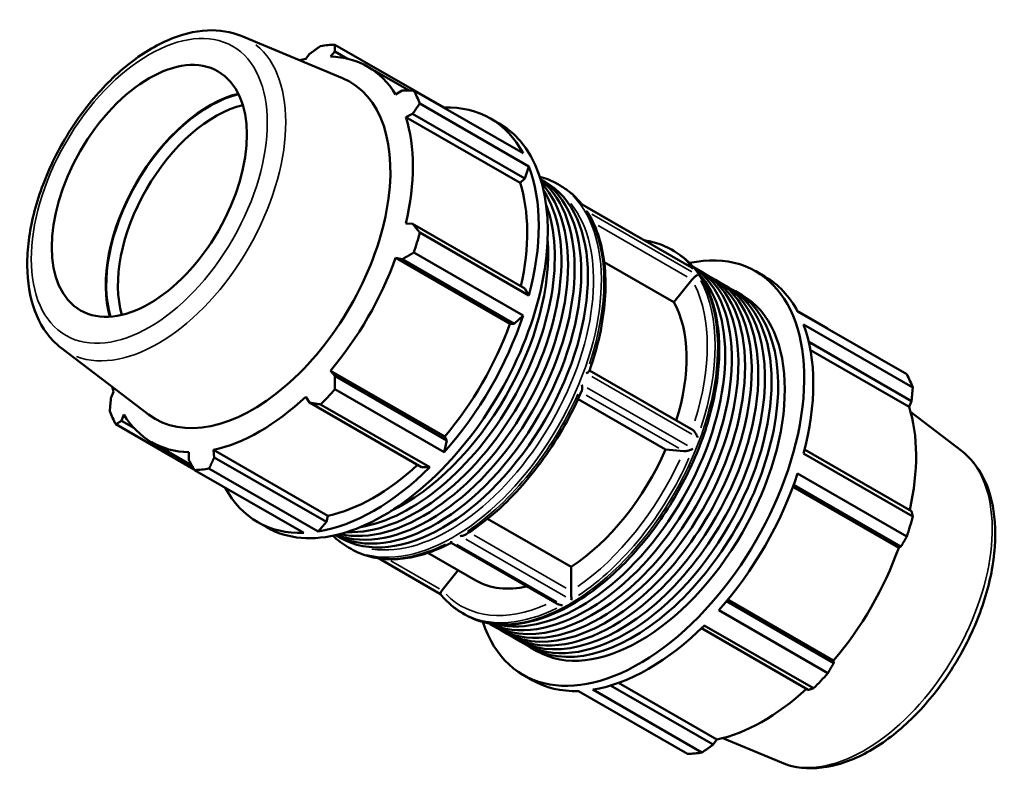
# Model space of a CAD drawing. Header units: millimetres. Extents: x -172 to 1405, y -72 to 983.
# Tile 7 of 7: x 1084 to 1405, y 736 to 983. Entities that reach past the tile are written whole.
import ezdxf

# ---------------------------------------------------------------- set-up
doc = ezdxf.new("R2010")
doc.units = ezdxf.units.MM
doc.layers.add('Visible (ISO)', color=7, linetype='Continuous', lineweight=50)
doc.layers.add('Visible Narrow (ISO)', color=7, linetype='Continuous', lineweight=35)

msp = doc.modelspace()

# ---------------------------------------------------------------- linework, layer by layer
at = {"layer": 'Visible (ISO)'}
for p, q in [((1155.845, 977.248), (1188.848, 963.526)), ((1222.057, 953.89), (1186.428, 974.407)), ((1178.096, 971.382), (1176.894, 969.739)), ((1184.942, 970.519), (1186.405, 972.188)), ((1186.405, 972.188), (1190.517, 969.82)), ((1197.137, 967.225), (1210.605, 959.468)), ((1208.344, 959.456), (1206.196, 958.185)), ((1212.162, 959.473), (1247.791, 938.956)), ((1249.734, 934.65), (1214.105, 955.168)), ((1209.53, 950.799), (1211.785, 951.832)), ((1211.785, 951.832), (1248.371, 930.763)), ((1222.105, 953.747), (1222.057, 953.89)), ((1246.833, 929.317), (1209.53, 950.799)), ((1237.095, 950.353), (1240.047, 948.653)), ((1248.371, 930.763), (1249.734, 934.65)), ((1246.833, 929.317), (1248.371, 930.763)), ((1253.514, 930.549), (1255.005, 929.69)), ((1259.12, 928.9), (1259.948, 928.423)), ((1302.765, 901.677), (1267.062, 922.237)), ((1211.785, 915.958), (1209.53, 916.047)), ((1248.371, 894.89), (1211.785, 915.958)), ((1214.105, 913.09), (1249.734, 892.573)), ((1247.791, 886.03), (1212.162, 906.547)), ((1296.233, 907.528), (1297.061, 907.051)), ((1243.5, 883.34), (1206.196, 904.821)), ((1206.196, 904.821), (1208.344, 904.371)), ((1208.344, 904.371), (1244.93, 883.303)), ((1296.998, 890.374), (1274.28, 903.456)), ((1304.129, 901.402), (1306.289, 900.158)), ((1323.72, 900.469), (1326.672, 898.769)), ((1302.888, 897.697), (1296.998, 890.374)), ((1308.448, 898.915), (1310.607, 897.671)), ((1312.767, 896.428), (1314.926, 895.184)), ((1249.734, 892.573), (1248.371, 894.89)), ((1317.085, 893.941), (1319.245, 892.698)), ((1347.262, 881.789), (1337.279, 887.538)), ((1337.368, 887.371), (1372.996, 866.854)), ((1244.93, 883.303), (1247.791, 886.03)), ((1243.5, 883.34), (1244.93, 883.303)), ((1374.94, 862.549), (1339.311, 883.066)), ((1341.024, 877.408), (1374.534, 858.111)), ((1097.198, 875.407), (1125.632, 853.75)), ((1341.567, 874.764), (1373.714, 856.252)), ((1222.246, 846.527), (1184.942, 868.009)), ((1186.405, 866.371), (1184.942, 868.009)), ((1303.255, 848.599), (1269.49, 868.043)), ((1222.99, 845.302), (1186.405, 866.371)), ((1114.2, 861.15), (1113.38, 859.291)), ((1186.428, 861.974), (1222.057, 841.457)), ((1176.894, 859.519), (1178.096, 857.607)), ((1294.311, 842.33), (1265.753, 858.775)), ((1374.534, 858.111), (1373.714, 856.252)), ((1178.096, 857.607), (1214.682, 836.539)), ((1217.365, 836.508), (1181.737, 857.025)), ((1390.716, 841.995), (1374.222, 854.557)), ((1116.821, 851.666), (1117.534, 853.764)), ((1120.83, 849.358), (1116.821, 851.666)), ((1114.917, 850.547), (1140.553, 835.784)), ((1222.057, 841.457), (1222.99, 845.302)), ((1222.99, 845.302), (1222.246, 846.527)), ((1126.593, 844.724), (1139.787, 837.127)), ((1184.14, 820.729), (1146.836, 842.21)), ((1147.069, 839.74), (1146.836, 842.21)), ((1300.201, 841.79), (1294.311, 842.33)), ((1374.534, 822.238), (1339.654, 842.324)), ((1138.787, 841.43), (1138.761, 838.934)), ((1183.655, 818.672), (1147.069, 839.74)), ((1339.311, 840.989), (1374.94, 820.472)), ((1176.28, 815.096), (1140.652, 835.613)), ((1145.343, 836.068), (1180.972, 815.551)), ((1214.682, 836.539), (1217.365, 836.508)), ((1372.996, 813.928), (1337.368, 834.445)), ((1335.86, 830.153), (1370.38, 810.274)), ((1336.1, 830.801), (1371.092, 810.65)), ((1183.655, 818.672), (1184.14, 820.729)), ((1236.255, 819.734), (1263.513, 804.037)), ((1161.242, 818.632), (1164.194, 816.932)), ((1180.972, 815.551), (1183.655, 818.672)), ((1186.611, 814.372), (1188.103, 813.513)), ((1190.852, 810.351), (1191.681, 809.874)), ((1258.925, 791.952), (1224.364, 811.853)), ((1371.092, 810.65), (1370.38, 810.274)), ((1220.839, 795.172), (1200.614, 806.819)), ((1216.747, 808.595), (1232.382, 799.591)), ((1263.513, 804.037), (1263.513, 796.174)), ((1226.643, 802.896), (1221.452, 796.442)), ((1349.153, 772.65), (1314.162, 792.8)), ((1314.609, 793.338), (1349.126, 773.461)), ((1227.965, 788.979), (1228.794, 788.502)), ((1311.634, 789.873), (1347.262, 769.356)), ((1237.227, 785.224), (1239.386, 783.981)), ((1305.969, 783.97), (1340.845, 763.887)), ((1342.571, 764.407), (1306.942, 784.924)), ((1241.546, 782.737), (1243.705, 781.494)), ((1245.864, 780.25), (1248.024, 779.007)), ((1250.183, 777.763), (1252.342, 776.52)), ((1349.126, 773.461), (1349.153, 772.65)), ((1247.867, 768.748), (1250.819, 767.048)), ((1309.818, 746.019), (1276.327, 765.305)), ((1278.903, 766.158), (1311.02, 747.663)), ((1301.486, 742.995), (1265.857, 763.512)), ((1270.549, 763.967), (1306.177, 743.45)), ((1311.02, 747.663), (1309.818, 746.019)), ((1332.069, 740.154), (1312.925, 748.113))]:
    msp.add_line(p, q, dxfattribs=at)
for centre, major_axis, start_param, end_param in [((1163.54, 905.01), (37.926, 65.86), 0.3435016, 0.4380292), ((1161.865, 905.974), (35.272, 61.25), 5.975819, 6.5866842), ((1161.865, 905.974), (-35.272, -61.25), 3.6196245, 3.6593555), ((1159.609, 907.273), (31.696, 55.041), 3.0670602, 6.3577178), ((1145.551, 915.369), (23.916, 41.531), 0.5030055, 2.6385871), ((1145.551, 915.369), (-23.804, -41.336), 3.6406385, 5.7841395), ((1163.54, 905.01), (37.926, 65.86), 5.8412887, 5.9358163), ((1147.46, 914.269), (22.456, 38.996), 0.4993556, 2.642237), ((1199.168, 884.493), (37.926, 65.86), 5.9358163, 6.6266869), ((1202.12, 882.793), (37.926, 65.86), 3.1415926, 6.2831853), ((1161.865, 905.974), (35.272, 61.25), 5.1904208, 5.8012861), ((1199.168, 884.493), (-37.926, -65.86), 2.0088255, 2.6996961), ((1219.395, 872.845), (33.451, 58.089), 3.1618603, 6.2629176), ((1217.236, 874.089), (33.451, 58.089), 3.2337794, 6.1909985), ((1215.076, 875.332), (33.451, 58.089), 3.3195903, 6.1051876), ((1221.554, 871.602), (33.451, 58.089), 3.1415927, 6.2831853), ((1199.168, 884.493), (35.272, 61.25), 5.2072079, 5.8012861), ((1212.917, 876.575), (33.451, 58.089), 3.4287249, 5.9960531), ((1210.758, 877.819), (-33.451, -58.089), 0.4404464, 2.7011462), ((1163.54, 905.01), (-37.926, -65.86), 1.9142979, 2.0088255), ((1208.598, 879.062), (-33.451, -58.089), 0.6990313, 2.4425613), ((1285.793, 834.609), (37.926, 65.86), 2.666265, 6.7585129), ((1161.865, 905.974), (35.272, 61.25), 4.4050227, 5.0158879), ((1270.678, 843.313), (33.451, 58.089), 3.1201607, 6.3046173), ((1268.519, 844.556), (33.451, 58.089), 3.1888915, 6.2358865), ((1266.36, 845.8), (33.451, 58.089), 3.3102962, 6.1144817), ((1272.838, 842.069), (33.451, 58.089), 3.1415927, 6.2831853), ((1274.997, 840.826), (33.451, 58.089), 3.1094362, 6.3153417), ((1277.156, 839.583), (33.451, 58.089), 3.1415927, 6.2831853), ((1279.315, 838.339), (33.451, 58.089), 3.1094362, 6.3153417), ((1288.746, 832.909), (37.926, 65.86), 5.9358163, 6.2831853), ((1281.475, 837.096), (33.451, 58.089), 3.1415927, 6.2831853), ((1283.634, 835.852), (33.451, 58.089), 3.1094362, 6.3153417), ((1285.793, 834.609), (33.451, 58.089), 3.1415927, 6.2831853), ((1260.826, 848.986), (28.445, 49.395), 5.0866447, 5.9527361), ((1199.168, 884.493), (-37.926, -65.86), 1.2234273, 1.9142979), ((1199.168, 884.493), (35.272, 61.25), 4.4050227, 5.0158879), ((1288.746, 832.909), (-37.926, -65.86), 2.0088255, 2.6996961), ((1324.374, 812.392), (37.926, 65.86), 5.8412887, 5.9358163), ((1161.865, 905.974), (-35.272, -61.25), 5.7654225, 5.8012861), ((1163.54, 905.01), (-37.926, -65.86), 1.1288997, 1.2234273), ((1161.865, 905.974), (35.272, 61.25), 3.6196245, 4.2304897), ((1163.54, 905.01), (-37.926, -65.86), 5.8412887, 5.9358163), ((1326.049, 811.427), (-35.272, -61.25), 2.0656152, 2.6596934), ((1161.865, 905.974), (-35.272, -61.25), 5.975819, 6.5866842), ((1260.826, 848.986), (-28.445, -49.395), 0.8501806, 1.7639459), ((1163.54, 905.01), (-37.926, -65.86), 0.3435016, 0.4380292), ((1199.168, 884.493), (-37.926, -65.86), 0.4380292, 1.1288997), ((1199.168, 884.493), (35.272, 61.25), 3.6196245, 4.213542), ((1288.746, 832.909), (-37.926, -65.86), 1.2234273, 1.9142979), ((1199.168, 884.493), (-37.926, -65.86), 5.9396837, 6.6266869), ((1324.374, 812.392), (-37.926, -65.86), 1.9142979, 2.0088255), ((1326.049, 811.427), (-35.272, -61.25), 1.26343, 1.8742952), ((1260.826, 848.986), (-28.445, -49.395), 0, 0.4869527), ((1288.746, 832.909), (-37.926, -65.86), 0.4380292, 1.1288997), ((1324.374, 812.392), (-37.926, -65.86), 1.1288997, 1.2234273), ((1288.746, 832.909), (-37.926, -65.86), 0, 0.3435016), ((1326.049, 811.427), (-35.272, -61.25), 0.4780318, 1.0719493), ((1324.374, 812.392), (-37.926, -65.86), 0.3435016, 0.4380292)]:
    msp.add_ellipse(centre, major_axis=major_axis, ratio=0.5780931, start_param=start_param, end_param=end_param, dxfattribs=at)
msp.add_ellipse((1125.87, 926.702), major_axis=(22.456, 38.996), ratio=0.5780931, dxfattribs=at)
for points, knots in [([(1155.845, 977.248), (1152.439, 978.664), (1148.675, 979.254), (1140.549, 978.858), (1136.159, 977.726), (1127.138, 973.773), (1122.503, 970.837), (1113.628, 963.514), (1109.391, 959.119), (1101.745, 949.359), (1098.333, 944.002), (1092.64, 932.837), (1090.359, 927.033), (1087.152, 915.498), (1086.232, 909.77), (1085.918, 898.916), (1086.528, 893.79), (1089.359, 884.801), (1091.541, 880.893), (1095.337, 876.944), (1096.24, 876.137), (1097.198, 875.407)], [5.5742533, 5.5742533, 5.5742533, 5.5742533, 5.8554196, 5.8554196, 6.1645876, 6.1645876, 6.4954721, 6.4954721, 6.8279974, 6.8279974, 7.1584835, 7.1584835, 7.4884951, 7.4884951, 7.8199764, 7.8199764, 8.1529457, 8.1529457, 8.4749363, 8.4749363, 8.566781, 8.566781, 8.566781, 8.566781]), ([(1259.948, 928.423), (1260.491, 928.11), (1261.021, 927.777), (1262.056, 927.068), (1262.56, 926.693), (1263.542, 925.903), (1264.019, 925.488), (1264.944, 924.619), (1265.393, 924.165), (1266.257, 923.223), (1266.673, 922.735), (1267.075, 922.23)], [0.78346445, 0.78346445, 0.78346445, 0.78346445, 0.82859685, 0.82859685, 0.87372924, 0.87372924, 0.91886164, 0.91886164, 0.96399403, 0.96399403, 1.00879819, 1.00879819, 1.00879819, 1.00879819]), ([(1266.956, 922.242), (1266.956, 922.242), (1266.957, 922.242), (1267.002, 922.253), (1267.037, 922.251), (1267.062, 922.237)], [-0.378909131, -0.378909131, -0.378909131, -0.378909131, -0.378137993, -0.378137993, -0.320827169, -0.320827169, -0.320827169, -0.320827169]), ([(1269.051, 919.401), (1269.01, 919.468), (1268.967, 919.533), (1268.773, 919.804), (1268.601, 919.995), (1268.411, 920.167), (1268.41, 920.168), (1268.408, 920.169)], [-0.10041973, -0.10041973, -0.10041973, -0.10041973, -0.07699308, -0.07699308, 0, 0, 0.00060578, 0.00060578, 0.00060578, 0.00060578]), ([(1269.051, 919.401), (1270.532, 916.99), (1271.73, 914.28), (1273.538, 908.372), (1274.147, 905.174), (1274.773, 898.404), (1274.789, 894.831), (1274.236, 887.433), (1273.668, 883.607), (1271.971, 875.833), (1270.843, 871.885), (1269.455, 867.945)], [1.08762709, 1.08762709, 1.08762709, 1.08762709, 1.27867204, 1.27867204, 1.469717, 1.469717, 1.66076196, 1.66076196, 1.85180692, 1.85180692, 2.04285188, 2.04285188, 2.04285188, 2.04285188]), ([(1287.3, 910.583), (1288.416, 910.42), (1289.508, 910.19), (1292.569, 909.337), (1294.466, 908.545), (1296.233, 907.528)], [0.55813072, 0.55813072, 0.55813072, 0.55813072, 0.63645844, 0.63645844, 0.78346445, 0.78346445, 0.78346445, 0.78346445]), ([(1297.061, 907.051), (1300.719, 904.944), (1303.807, 901.867), (1308.604, 894.055), (1310.271, 889.276), (1312.014, 878.437), (1312.045, 872.342), (1310.439, 859.531), (1308.798, 852.814), (1304.027, 839.453), (1300.901, 832.811), (1293.482, 820.256), (1289.191, 814.344), (1279.862, 803.832), (1274.824, 799.235), (1264.48, 791.825), (1259.174, 789.015), (1248.822, 785.523), (1243.771, 784.832), (1235.368, 785.64), (1231.883, 786.723), (1228.794, 788.502)], [0.7834645, 0.7834645, 0.7834645, 0.7834645, 1.0877327, 1.0877327, 1.4022044, 1.4022044, 1.7257354, 1.7257354, 2.0500754, 2.0500754, 2.3736715, 2.3736715, 2.6969756, 2.6969756, 3.0206476, 3.0206476, 3.345054, 3.345054, 3.6680858, 3.6680858, 3.9250571, 3.9250571, 3.9250571, 3.9250571]), ([(1302.765, 901.677), (1302.93, 901.582), (1303.087, 901.473), (1303.236, 901.35), (1303.238, 901.348), (1303.24, 901.347)], [-0.057890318, -0.057890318, -0.057890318, -0.057890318, 0, 0, 0.000778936, 0.000778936, 0.000778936, 0.000778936]), ([(1304.693, 899.275), (1304.692, 899.274), (1304.692, 899.274), (1304.625, 899.251), (1304.541, 899.207), (1304.34, 899.078), (1304.223, 898.992), (1303.959, 898.778), (1303.811, 898.649), (1303.53, 898.385), (1303.401, 898.259), (1303.157, 898.004), (1303.044, 897.88), (1302.937, 897.756)], [-0.3361685, -0.3361685, -0.3361685, -0.3361685, -0.33556815, -0.33556815, -0.25926437, -0.25926437, -0.18295908, -0.18295908, -0.10752422, -0.10752422, -0.0501925, -0.0501925, 0, 0, 0, 0]), ([(1268.408, 867.183), (1268.41, 867.184), (1268.411, 867.185), (1268.601, 867.279), (1268.773, 867.373), (1269.07, 867.558), (1269.197, 867.649), (1269.375, 867.811), (1269.433, 867.883), (1269.455, 867.945)], [-0.3361685, -0.3361685, -0.3361685, -0.3361685, -0.33556815, -0.33556815, -0.25926437, -0.25926437, -0.18295908, -0.18295908, -0.11493751, -0.11493751, -0.11493751, -0.11493751]), ([(1266.983, 861.571), (1265.341, 857.697), (1263.459, 853.867), (1259.282, 846.428), (1256.988, 842.819), (1252.065, 835.946), (1249.436, 832.683), (1243.935, 826.615), (1241.063, 823.81), (1235.169, 818.759), (1232.148, 816.512), (1229.102, 814.584)], [2.14614937, 2.14614937, 2.14614937, 2.14614937, 2.33536297, 2.33536297, 2.52457656, 2.52457656, 2.71379016, 2.71379016, 2.90300376, 2.90300376, 3.09221735, 3.09221735, 3.09221735, 3.09221735]), ([(1266.983, 861.571), (1267.011, 861.636), (1267.033, 861.708), (1267.098, 861.984), (1267.112, 862.218), (1267.09, 862.769), (1267.04, 863.099), (1266.957, 863.433), (1266.956, 863.436), (1266.956, 863.438)], [-0.22527551, -0.22527551, -0.22527551, -0.22527551, -0.1926003, -0.1926003, -0.10658863, -0.10658863, 0, 0, 0.00077894, 0.00077894, 0.00077894, 0.00077894]), ([(1303.255, 848.599), (1303.261, 848.596), (1303.266, 848.593), (1303.401, 848.512), (1303.53, 848.404), (1303.811, 848.109), (1303.959, 847.908), (1304.223, 847.479), (1304.34, 847.247), (1304.541, 846.776), (1304.625, 846.534), (1304.692, 846.292), (1304.692, 846.29), (1304.693, 846.288)], [-0.29029806, -0.29029806, -0.29029806, -0.29029806, -0.28795363, -0.28795363, -0.23010399, -0.23010399, -0.15398768, -0.15398768, -0.07699308, -0.07699308, 0, 0, 0.00060578, 0.00060578, 0.00060578, 0.00060578]), ([(1303.24, 842.543), (1303.238, 842.542), (1303.236, 842.541), (1302.964, 842.412), (1302.658, 842.287), (1302.074, 842.084), (1301.798, 842.001), (1301.321, 841.885), (1301.119, 841.844), (1300.748, 841.789), (1300.579, 841.775), (1300.366, 841.775), (1300.305, 841.778), (1300.25, 841.785)], [-0.37890913, -0.37890913, -0.37890913, -0.37890913, -0.37813799, -0.37813799, -0.27261634, -0.27261634, -0.18746567, -0.18746567, -0.12583223, -0.12583223, -0.06871014, -0.06871014, -0.04296103, -0.04296103, -0.04296103, -0.04296103]), ([(1390.716, 841.995), (1393.649, 839.76), (1396.049, 836.8), (1399.785, 829.574), (1401.009, 825.209), (1402.119, 815.422), (1401.906, 809.939), (1400.027, 798.588), (1398.353, 792.717), (1393.749, 781.206), (1390.828, 775.566), (1384.029, 765.038), (1380.154, 760.151), (1371.787, 751.588), (1367.294, 747.917), (1358.065, 742.198), (1353.324, 740.152), (1344.13, 738.088), (1339.654, 738.014), (1334.333, 739.315), (1333.182, 739.691), (1332.069, 740.154)], [0.8579969, 0.8579969, 0.8579969, 0.8579969, 1.1391632, 1.1391632, 1.4483312, 1.4483312, 1.7792157, 1.7792157, 2.111741, 2.111741, 2.4422271, 2.4422271, 2.7722387, 2.7722387, 3.10372, 3.10372, 3.4366893, 3.4366893, 3.7586799, 3.7586799, 3.8505246, 3.8505246, 3.8505246, 3.8505246]), ([(1227.267, 814.09), (1227.269, 814.09), (1227.272, 814.09), (1227.528, 814.096), (1227.782, 814.123), (1228.279, 814.224), (1228.525, 814.299), (1228.874, 814.452), (1228.992, 814.514), (1229.102, 814.584)], [-0.33624399, -0.33624399, -0.33624399, -0.33624399, -0.33553215, -0.33553215, -0.26009474, -0.26009474, -0.18312145, -0.18312145, -0.14154978, -0.14154978, -0.14154978, -0.14154978]), ([(1224.365, 811.853), (1221.988, 810.618), (1219.612, 809.586), (1214.906, 807.953), (1212.576, 807.352), (1208.008, 806.604), (1205.769, 806.457), (1201.435, 806.631), (1199.338, 806.952), (1195.345, 808.064), (1193.448, 808.856), (1191.681, 809.874)], [3.19003075, 3.19003075, 3.19003075, 3.19003075, 3.33703306, 3.33703306, 3.48403907, 3.48403907, 3.63104509, 3.63104509, 3.7780511, 3.7780511, 3.92505711, 3.92505711, 3.92505711, 3.92505711]), ([(1224.364, 811.853), (1224.363, 811.854), (1224.362, 811.86), (1224.36, 811.9), (1224.359, 811.967), (1224.359, 812.152), (1224.36, 812.272), (1224.362, 812.414), (1224.362, 812.416), (1224.362, 812.417)], [-0.18171345, -0.18171345, -0.18171345, -0.18171345, -0.15375834, -0.15375834, -0.07610445, -0.07610445, 0, 0, 0.00071813, 0.00071813, 0.00071813, 0.00071813]), ([(1221.406, 796.381), (1221.356, 796.315), (1221.309, 796.249), (1221.166, 796.044), (1221.084, 795.914), (1220.948, 795.676), (1220.897, 795.572), (1220.816, 795.367), (1220.801, 795.283), (1220.815, 795.21), (1220.821, 795.195), (1220.83, 795.183)], [-0.33856608, -0.33856608, -0.33856608, -0.33856608, -0.31255661, -0.31255661, -0.25485694, -0.25485694, -0.1926003, -0.1926003, -0.10658863, -0.10658863, -0.07678144, -0.07678144, -0.07678144, -0.07678144]), ([(1227.965, 788.979), (1227.423, 789.291), (1226.893, 789.625), (1225.858, 790.334), (1225.353, 790.709), (1224.372, 791.499), (1223.895, 791.914), (1222.969, 792.783), (1222.521, 793.237), (1221.653, 794.182), (1221.234, 794.674), (1220.83, 795.183)], [3.92505711, 3.92505711, 3.92505711, 3.92505711, 3.9701895, 3.9701895, 4.0153219, 4.0153219, 4.06045429, 4.06045429, 4.10558669, 4.10558669, 4.15071908, 4.15071908, 4.15071908, 4.15071908]), ([(1263.515, 796.109), (1263.52, 795.959), (1263.525, 795.792), (1263.535, 795.432), (1263.539, 795.244), (1263.547, 794.816), (1263.55, 794.579), (1263.554, 794.127), (1263.555, 793.91), (1263.554, 793.523), (1263.553, 793.35), (1263.552, 793.198), (1263.552, 793.196), (1263.552, 793.195)], [-0.33849899, -0.33849899, -0.33849899, -0.33849899, -0.28413757, -0.28413757, -0.22782873, -0.22782873, -0.15375834, -0.15375834, -0.07610445, -0.07610445, 0, 0, 0.00071813, 0.00071813, 0.00071813, 0.00071813]), ([(1260.647, 791.522), (1260.644, 791.522), (1260.642, 791.522), (1260.386, 791.526), (1260.132, 791.552), (1259.635, 791.653), (1259.389, 791.728), (1259.081, 791.867), (1259.001, 791.907), (1258.925, 791.952)], [-0.33624399, -0.33624399, -0.33624399, -0.33624399, -0.33553215, -0.33553215, -0.26009474, -0.26009474, -0.18312145, -0.18312145, -0.15541136, -0.15541136, -0.15541136, -0.15541136])]:
    msp.add_open_spline(points, degree=3, knots=knots, dxfattribs=at)
for points, weights in [([(1178.096, 971.382), (1179.87, 972.646), (1181.737, 973.952)], [1.00310231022, 1.00195900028, 1]), ([(1186.428, 974.407), (1186.407, 973.28), (1186.405, 972.188)], [1, 1.00195900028, 1.00310231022]), ([(1208.344, 959.456), (1210.205, 959.469), (1212.162, 959.473)], [1.00310231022, 1.00195900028, 1]), ([(1214.105, 955.168), (1212.912, 953.471), (1211.785, 951.832)], [1, 1.00195900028, 1.00310231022]), ([(1211.785, 915.958), (1212.912, 914.559), (1214.105, 913.09)], [1.00310231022, 1.00195900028, 1]), ([(1212.162, 906.547), (1210.205, 905.442), (1208.344, 904.371)], [1, 1.00195900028, 1.00310231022]), ([(1347.36, 881.617), (1347.311, 881.703), (1347.262, 881.789)], [1.00019528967, 1.00009867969, 1]), ([(1186.405, 866.371), (1186.407, 864.222), (1186.428, 861.974)], [1.00310231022, 1.00195900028, 1]), ([(1374.534, 858.111), (1374.742, 860.279), (1374.94, 862.549)], [1.00310231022, 1.00195900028, 1]), ([(1112.974, 854.852), (1113.172, 857.122), (1113.38, 859.291)], [1, 1.00195900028, 1.00310231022]), ([(1181.737, 857.025), (1179.87, 857.328), (1178.096, 857.607)], [1, 1.00195900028, 1.00310231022]), ([(1116.821, 851.666), (1115.879, 851.124), (1114.917, 850.547)], [1.00310231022, 1.00195900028, 1]), ([(1140.652, 835.613), (1139.678, 837.313), (1138.761, 838.934)], [1, 1.00195900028, 1.00310231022]), ([(1147.069, 839.74), (1146.214, 837.947), (1145.343, 836.068)], [1.00310231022, 1.00195900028, 1]), ([(1374.94, 820.472), (1374.742, 821.367), (1374.534, 822.238)], [1, 1.00195900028, 1.00310231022]), ([(1371.092, 810.65), (1372.034, 812.25), (1372.996, 813.928)], [1.00310231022, 1.00195900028, 1]), ([(1347.262, 769.356), (1348.236, 771.031), (1349.153, 772.65)], [1, 1.00195900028, 1.00310231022]), ([(1340.845, 763.887), (1341.7, 764.136), (1342.571, 764.407)], [1.00310231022, 1.00195900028, 1]), ([(1306.177, 743.45), (1308.044, 744.755), (1309.818, 746.019)], [1, 1.00195900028, 1.00310231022])]:
    msp.add_rational_spline(points, weights, degree=2, dxfattribs=at)
for points in [[(1253.266, 931.319), (1255.334, 930.76), (1257.296, 929.95), (1259.12, 928.9)], [(1302.937, 897.756), (1302.92, 897.736), (1302.903, 897.717), (1302.888, 897.697)], [(1300.25, 841.785), (1300.233, 841.787), (1300.216, 841.788), (1300.201, 841.79)], [(1190.852, 810.351), (1189.028, 811.401), (1187.343, 812.692), (1185.822, 814.2)], [(1221.452, 796.442), (1221.437, 796.422), (1221.421, 796.402), (1221.406, 796.381)], [(1263.513, 796.174), (1263.513, 796.153), (1263.514, 796.131), (1263.515, 796.109)]]:
    msp.add_open_spline(points, degree=3, dxfattribs=at)
at = {"layer": 'Visible Narrow (ISO)'}
for p, q in [((1268.77, 921.197), (1301.426, 902.391)), ((1302.879, 900.319), (1270.222, 919.125)), ((1272.331, 915.381), (1301.326, 898.684)), ((1270.222, 866.138), (1302.879, 847.333)), ((1301.426, 843.588), (1268.77, 862.393)), ((1268.441, 860.102), (1298.576, 842.749)), ((1229.081, 813.045), (1261.737, 794.239)), ((1261.849, 797.068), (1231.866, 814.334)), ((1258.833, 792.567), (1226.176, 811.372)), ((1220.524, 796.889), (1204.651, 806.03))]:
    msp.add_line(p, q, dxfattribs=at)
msp.add_ellipse((1125.87, 926.702), major_axis=(27.171, 47.184), ratio=0.5780931, dxfattribs=at)
for centre, major_axis, start_param, end_param in [((1128.719, 925.062), (29.405, 51.062), 3.2315931, 6.1931849), ((1225.815, 869.148), (34.134, 59.274), 6.0611717, 6.2715004), ((1224.986, 869.625), (-34.134, -59.274), 0.1570796, 2.984513), ((1223.713, 870.358), (33.236, 57.714), 3.360092, 6.0646859), ((1225.815, 869.148), (34.134, 59.274), 5.0516456, 5.9400612), ((1260.826, 848.986), (33.236, 57.714), 6.2672664, 6.2991042), ((1262.099, 848.253), (34.134, 59.274), 6.0611717, 6.2715004), ((1262.928, 847.776), (34.134, 59.274), 3.2986723, 6.1261057), ((1262.099, 848.253), (34.134, 59.274), 5.0516456, 5.9400612), ((1260.826, 848.986), (33.236, 57.714), 5.077204, 5.9157768), ((1225.815, 869.148), (-34.134, -59.274), 0.8628554, 1.751271), ((1260.826, 848.986), (-33.236, -57.714), 0.8872036, 1.7269229), ((1262.099, 848.253), (34.134, 59.274), 4.0044481, 4.8928637), ((1359.194, 792.34), (29.405, 51.062), 3.3657515, 6.0590264), ((1225.815, 869.148), (-34.134, -59.274), 0.0376715, 0.7157584), ((1260.826, 848.986), (-33.236, -57.714), 6.1225248, 6.9502456), ((1262.099, 848.253), (-34.134, -59.274), 0.0376715, 0.7157584)]:
    msp.add_ellipse(centre, major_axis=major_axis, ratio=0.5780931, start_param=start_param, end_param=end_param, dxfattribs=at)

doc.saveas('drawing.dxf')
